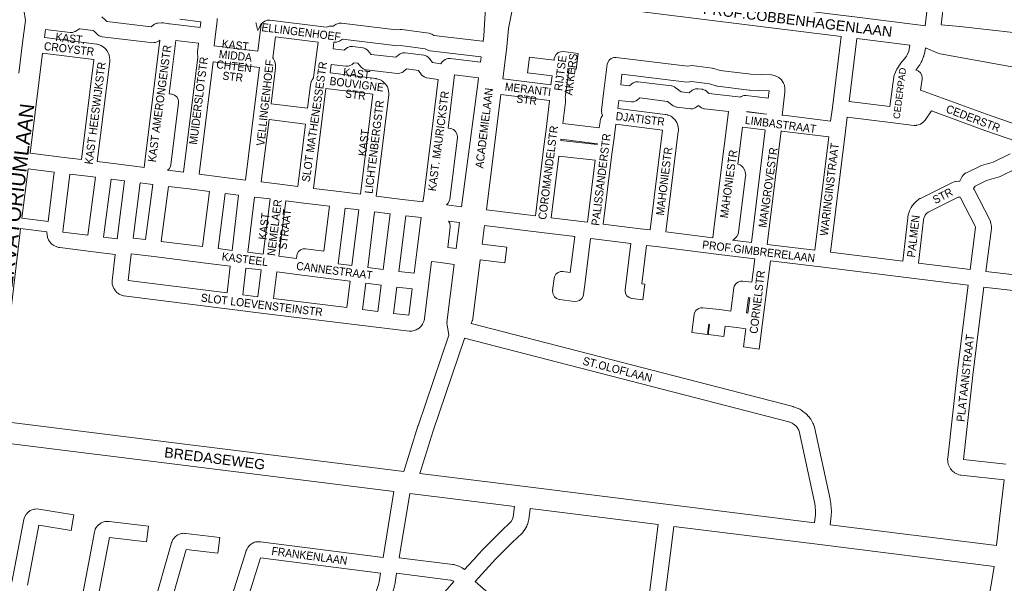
# Model space of a CAD drawing. Header units: metres. Extents: x 123817 to 142006, y 393105 to 406084.
# Tile 54 of 138: x 131629 to 132562, y 396392 to 396927. Entities that reach past the tile are written whole.
import ezdxf
from ezdxf.enums import TextEntityAlignment as Align

# ---------------------------------------------------------------- set-up
doc = ezdxf.new("R2010")
doc.units = ezdxf.units.M
doc.header["$MEASUREMENT"] = 0
doc.styles.add('Style-Arial', font='arial.ttf')

msp = doc.modelspace()

# ---------------------------------------------------------------- linework, layer by layer
at = {"color": 9, "linetype": 'Continuous', "lineweight": 0, "flags": 128}
for points in [[(132100.1, 396976.68), (132116.34, 397098.09), (132268.98, 397079.21), (132268.98, 397079.21), (132268.98, 397079.21), (132503.61, 397050.18), (132500.4, 397023.48), (132496.22, 396990.65), (132496.21, 396990.55), (132492.84, 396961), (132490.29, 396948.78), (132490.18, 396948.1), (132487.06, 396920.98)], [(132070.53, 396943.64), (132068.79, 396911.32), (132068.12, 396906.11), (132067.9, 396906.18), (132067.51, 396906.24), (132021.29, 396911.87), (132019.45, 396912.94), (132019.41, 396912.97), (132016.96, 396913.86), (132016.65, 396913.91), (131991.01, 396917.3), (131989.53, 396917.35), (131985.54, 396917.08), (131933.83, 396923.48), (131931.6, 396923.42), (131929.16, 396922.53), (131928.85, 396922.35), (131925.93, 396920.47), (131924.51, 396920.6), (131922.52, 396920.52), (131921.85, 396920.37), (131919.29, 396919.67), (131865.68, 396926.37), (131863.45, 396926.31), (131861, 396925.42), (131859.01, 396923.74), (131857.71, 396921.49), (131857.31, 396919.84), (131854.46, 396896.8), (131813.03, 396901.91), (131813.97, 396910.12), (131815.75, 396925.66), (131815.8, 396926.52), (131815.8, 396926.65), (131815.78, 396927.95)], [(132096.48, 396940.35), (132092.1, 396918.48), (132090.4, 396900.91), (132090.38, 396900.7), (132086.62, 396870.62), (132132.3, 396864.97), (132133.37, 396873.36), (132110.14, 396876.23), (132111.98, 396891.12), (132135.28, 396888.24), (132135.49, 396889.93), (132135.88, 396891.54), (132137.19, 396893.8), (132139.18, 396895.47), (132141.63, 396896.36), (132143.81, 396896.43), (132157.99, 396894.76), (132156.23, 396879.86), (132149.43, 396880.66), (132149.21, 396878.93), (132145.87, 396852.82), (132145.98, 396852.28), (132146.09, 396849.92), (132146.09, 396849.57), (132146.04, 396848.66), (132143.51, 396828.18), (132178.12, 396824.02), (132178.85, 396829.9), (132178.99, 396830.69), (132179.33, 396832.14), (132179.59, 396833), (132180.07, 396834.07), (132181.12, 396835.96), (132180.57, 396837.8), (132180.25, 396839.97), (132180.41, 396840.9), (132180.3, 396840.89), (132182.58, 396859.36), (132182.58, 396859.36), (132182.58, 396859.36), (132185.69, 396884.5), (132186.09, 396886.15), (132187.39, 396888.4), (132189.39, 396890.08), (132191.83, 396890.97), (132194.06, 396891.03), (132261.86, 396882.64), (132263.84, 396883.06), (132264.08, 396883.1), (132266.3, 396883.16), (132285.17, 396880.82), (132285.56, 396880.77), (132286.66, 396880.48), (132292.65, 396878.45), (132321.73, 396874.96), (132341.44, 396874.32), (132342.5, 396874.21), (132344.12, 396873.73), (132347.65, 396872.24), (132348.48, 396871.83), (132350.48, 396870.15), (132350.82, 396869.72), (132351.87, 396868.26), (132352.77, 396866.59), (132353.55, 396864.59), (132353.61, 396864.43), (132354.07, 396861.87), (132354.07, 396861.84), (132354.06, 396858.98), (132354.01, 396858.15), (132351.45, 396836), (132352.65, 396836.03), (132397.47, 396830.45), (132399.09, 396843.49), (132407.46, 396910.92)], [(132505.04, 396946.04), (132502.25, 396921.73)], [(131706.43, 396929.42), (131710.02, 396926.3), (131710.44, 396925.9), (131711.28, 396925.04), (131753.34, 396920), (131755.31, 396921.64), (131756.38, 396922.4), (131758.83, 396923.29), (131759.5, 396923.37), (131763.22, 396923.69), (131764.96, 396923.63), (131769.95, 396922.89), (131771.03, 396922.91), (131799.93, 396919.35), (131800.56, 396924.82), (131780.55, 396927.18)], [(131652.25, 396909.85), (131701.74, 396903.62), (131702.1, 396903.57), (131703.64, 396903.12), (131704.83, 396902.64), (131705.89, 396902.2), (131706.81, 396901.75), (131707.97, 396900.92), (131709.81, 396899.33), (131710.65, 396898.48), (131711.37, 396897.45), (131712.6, 396895.34), (131713.18, 396894.12), (131713.48, 396893.07), (131713.97, 396890.68), (131714.12, 396889.17), (131714.12, 396888.85), (131714.07, 396887.62), (131714.01, 396887.02), (131702.22, 396792.14), (131709.95, 396791.19), (131709.95, 396791.19), (131709.95, 396791.19), (131737.38, 396787.79), (131746.66, 396786.64), (131747.33, 396792.08), (131754.59, 396850.93), (131754.59, 396850.93), (131754.59, 396850.93), (131761.54, 396907.29), (131760.85, 396906.71), (131759.77, 396905.96), (131757.33, 396905.07), (131756.18, 396904.95), (131753.82, 396904.91), (131752.77, 396904.96), (131706.89, 396910.46), (131706.48, 396910.52), (131704.03, 396911.42), (131702.44, 396912.65), (131699.95, 396915.17), (131698.32, 396916.59), (131685.75, 396918.1), (131685.31, 396918.06), (131681.34, 396915.56), (131681.09, 396915.41), (131678.64, 396914.52), (131676.4, 396914.46), (131653.19, 396917.4)], [(131901.56, 396842.69), (131866.93, 396846.94), (131871.17, 396881.13), (131871.23, 396882.05), (131871.22, 396882.5), (131871.09, 396884.67), (131870.69, 396886.68), (131870.33, 396887.72), (131870.29, 396887.83), (131869.4, 396889.54), (131868.79, 396890.43), (131871.28, 396910.55), (131911.5, 396905.53), (131910.07, 396893.62), (131907.37, 396871.89), (131907.15, 396871.65), (131906.48, 396870.71), (131905.91, 396869.78), (131905.28, 396868.46), (131905.14, 396868.03), (131904.58, 396866.14), (131904.32, 396864.93), (131901.56, 396842.69)], [(131783.87, 396782.02), (131768.79, 396783.89), (131770.27, 396785.13), (131771.57, 396787.39), (131771.96, 396789.04), (131779.22, 396847.88), (131779.28, 396848.8), (131778.83, 396851.36), (131777.53, 396853.62), (131775.53, 396855.29), (131773.08, 396856.18), (131772.7, 396856.24), (131770.39, 396856.53), (131776.63, 396907.11), (131798.22, 396904.44), (131797.28, 396896.22), (131797.23, 396895.37), (131797.24, 396894.91), (131797.48, 396891.06), (131783.87, 396782.02)], [(132027.99, 396884.94), (132028.55, 396885.9), (132029.3, 396886.69), (132030.92, 396888.12), (132032.15, 396889.01), (132034.6, 396889.91), (132036.81, 396889.96), (132065.58, 396886.47), (132066.21, 396891.37), (132065.69, 396891.35), (132017.93, 396897.17), (132017.54, 396897.23), (132015.09, 396898.12), (132015.05, 396898.14), (132013.18, 396899.23), (131989.79, 396902.33), (131985.84, 396902.06), (131984.41, 396902.1), (131934.68, 396908.26), (131931.88, 396906.46), (131931.57, 396906.27), (131929.12, 396905.38), (131927.14, 396905.3), (131926.58, 396905.35), (131925.85, 396899.21), (131936.41, 396897.85), (131938.19, 396899.42), (131939.41, 396900.3), (131941.86, 396901.19), (131944.1, 396901.25), (131953.93, 396900.01), (131954.3, 396899.95), (131956.75, 396899.06), (131958.74, 396897.39), (131958.75, 396897.38), (131961.75, 396893.8), (131985.33, 396891.07), (131988.51, 396893.65), (131989.49, 396894.32), (131991.93, 396895.21), (131994.15, 396895.27), (132011.77, 396893.1), (132012.16, 396893.04), (132014.61, 396892.15), (132016.6, 396890.48), (132016.9, 396890.1), (132019.9, 396886.02), (132027.99, 396884.94)], [(132453.62, 396844.3), (132414.9, 396849.09), (132422.34, 396909.05)], [(131650.39, 396894.97), (131698.88, 396888.86), (131699.04, 396888.79), (131699.09, 396888.56), (131687.34, 396793.99), (131670.79, 396796.04), (131638.55, 396800.03)], [(131842.85, 396774.69), (131817.96, 396777.79), (131798.75, 396780.17), (131812.08, 396886.91), (131856.1, 396881.49), (131851.12, 396841.34), (131851.12, 396841.34), (131851.12, 396841.34), (131842.85, 396774.69)], [(132010.98, 396753.89), (132011.65, 396759.32), (132018.94, 396818.16), (132018.94, 396818.16), (132018.94, 396818.16), (132025.39, 396870.15), (132014.75, 396871.57), (132014.44, 396871.62), (132011.99, 396872.51), (132010, 396874.19), (132009.7, 396874.57), (132006.73, 396878.61), (131995.49, 396879.99), (131992.33, 396877.43), (131991.36, 396876.76), (131988.91, 396875.87), (131986.75, 396875.8), (131957.06, 396879.24), (131956.61, 396879.3), (131954.17, 396880.19), (131952.17, 396881.87), (131952.17, 396881.88), (131949.14, 396885.49), (131945.59, 396885.94), (131943.8, 396884.36), (131942.58, 396883.48), (131940.13, 396882.59), (131937.87, 396882.54), (131924.03, 396884.32), (131923.02, 396876.21), (131966.37, 396870.82), (131966.75, 396870.76), (131967.62, 396870.55), (131968.52, 396870.28), (131969.74, 396869.91), (131971.31, 396869.23), (131971.51, 396869.11), (131972.48, 396868.51), (131974, 396867.27), (131975.55, 396865.61), (131975.83, 396865.3), (131976.7, 396864.02), (131977.24, 396863.01), (131977.67, 396862.04), (131977.93, 396861.17), (131978.44, 396858.96), (131978.63, 396857.27), (131978.63, 396856.99), (131978.59, 396855.86), (131978.54, 396855.21), (131966.77, 396759.36), (131989.11, 396756.6), (131989.11, 396756.6), (131989.11, 396756.6), (132010.98, 396753.89)], [(132047.63, 396749.36), (132033.16, 396751.15), (132034.62, 396752.37), (132035.92, 396754.62), (132036.31, 396756.27), (132043.61, 396815.11), (132043.66, 396816.03), (132043.21, 396818.6), (132041.91, 396820.85), (132039.91, 396822.53), (132037.46, 396823.42), (132037.08, 396823.47), (132034.75, 396823.76), (132041.02, 396874.34), (132063.64, 396871.59), (132062.92, 396866.04), (132047.63, 396749.36)], [(132338.22, 396852.15), (132317.28, 396854.8), (132315.04, 396854.74), (132312.59, 396853.85), (132312.37, 396853.72), (132311.74, 396853.32), (132309.82, 396853.55), (132309.82, 396853.55), (132309.82, 396853.55), (132281.96, 396856.85), (132279.79, 396858.82), (132278.5, 396859.77), (132276.05, 396860.66), (132275.69, 396860.71), (132271.73, 396861.21), (132269.48, 396861.16), (132267.04, 396860.27), (132266.29, 396859.77), (132263.22, 396857.48), (132255.66, 396858.34), (132250.11, 396862.5), (132249.36, 396862.99), (132246.92, 396863.88), (132246.54, 396863.94), (132214.99, 396867.89), (132212.76, 396867.83), (132210.31, 396866.94), (132208.97, 396865.95), (132206.85, 396864), (132198.4, 396865), (132199.66, 396875.22), (132261.26, 396867.6), (132263.48, 396867.66), (132263.72, 396867.71), (132265.7, 396868.12), (132282.57, 396866.03), (132288.57, 396863.99), (132289.68, 396863.71), (132290.09, 396863.65), (132320.27, 396860.02), (132320.92, 396859.97), (132339.05, 396859.39), (132338.22, 396852.15)], [(132478.14, 396878.97), (132480.52, 396878.1), (132482.51, 396876.43), (132483.81, 396874.17), (132484.27, 396871.61), (132484.18, 396870.47), (132482.58, 396860.02), (132492.98, 396856.22), (132548.63, 396835.9), (132578.94, 396825.51)], [(131951.89, 396761.2), (131931.63, 396763.71), (131931.63, 396763.71), (131931.63, 396763.71), (131907.23, 396766.73), (131915.52, 396833.41), (131915.52, 396833.41), (131915.52, 396833.41), (131919.02, 396861.59), (131963.53, 396856.06), (131951.89, 396761.2)], [(132117.62, 396740.71), (132071.14, 396746.46), (132084.77, 396855.73), (132131.07, 396850.01), (132131.07, 396849.86), (132127.71, 396822.55), (132127.71, 396822.55), (132127.71, 396822.55), (132125.72, 396806.47), (132117.62, 396740.71)], [(132285.75, 396719.95), (132241.32, 396725.45), (132253.05, 396820.76), (132253.1, 396821.39), (132253.15, 396822.58), (132253.15, 396822.86), (132252.98, 396824.47), (132252.48, 396826.77), (132252.2, 396827.73), (132251.53, 396829.11), (132250.29, 396831.11), (132249.66, 396831.99), (132248.62, 396833), (132246.79, 396834.48), (132245.83, 396835.14), (132245.17, 396835.48), (132244.09, 396835.97), (132243.21, 396836.24), (132242.72, 396836.43), (132241.24, 396836.78), (132240.82, 396836.87), (132240.43, 396836.93), (132195.61, 396842.44), (132196.56, 396850.11), (132208.51, 396848.69), (132210.7, 396848.75), (132213.15, 396849.64), (132214.48, 396850.63), (132216.59, 396852.57), (132242.71, 396849.3), (132248.29, 396845.12), (132249.04, 396844.62), (132251.48, 396843.73), (132251.93, 396843.67), (132264.48, 396842.23), (132266.64, 396842.3), (132269.09, 396843.19), (132269.84, 396843.69), (132272.2, 396845.46), (132273.65, 396844.14), (132274.94, 396843.19), (132277.39, 396842.3), (132277.81, 396842.24), (132300.57, 396839.54), (132299.91, 396834.19), (132293.75, 396784.48), (132286.46, 396725.65), (132285.75, 396719.95)], [(132336.48, 396837.14), (132317.91, 396839.49), (132318.05, 396839.58), (132336.37, 396837.27), (132336.5, 396837.27), (132336.48, 396837.14)], [(132574.08, 396811.32), (132543.69, 396821.74), (132543.55, 396821.79), (132493.17, 396840.18), (132486.96, 396831.56), (132486.62, 396831.12), (132486.55, 396831.03), (132485.97, 396830.36), (132484.46, 396829.03), (132482.98, 396828.04), (132482.57, 396827.78), (132480.54, 396826.98), (132478.8, 396826.57), (132478.39, 396826.48), (132476.18, 396826.42), (132459.21, 396828.49), (132459.19, 396828.49), (132459.19, 396828.49), (132413.05, 396834.21), (132411.43, 396821.15), (132397.21, 396706.17), (132465.81, 396697.63), (132470.57, 396738.96), (132470.64, 396739.45), (132471.04, 396741.66), (132471.26, 396742.53), (132471.81, 396744.29), (132471.92, 396744.63), (132472.26, 396745.42), (132473.91, 396748.72), (132474.79, 396750.08), (132477.1, 396752.94), (132477.19, 396753.04), (132478.26, 396754.09), (132481.14, 396756.38), (132482.06, 396757.01), (132482.49, 396757.24), (132512.2, 396771.92), (132512.92, 396772.23), (132514.63, 396772.87), (132515.93, 396773.22), (132516.45, 396773.29), (132519.11, 396773.57), (132519.79, 396773.55), (132522.24, 396778.13), (132523.1, 396779.4), (132525.1, 396781.08), (132525.58, 396781.33), (132539.2, 396787.92), (132540.38, 396788.37), (132551.46, 396791.58), (132567.56, 396799.46)], [(131892.34, 396768.57), (131875.33, 396770.67), (131857.74, 396772.85), (131865.08, 396832.06), (131899.71, 396827.8), (131892.34, 396768.57)], [(132226.44, 396727.29), (132217.33, 396728.41), (132181.93, 396732.78), (132190.17, 396799.29), (132190.17, 396799.29), (132190.17, 396799.29), (132192.09, 396814.76), (132192.09, 396814.76), (132192.09, 396814.76), (132193.67, 396827.56), (132238.1, 396822.1), (132226.44, 396727.29)], [(132322.48, 396715.41), (132304.31, 396717.66), (132305.31, 396718.09), (132307.31, 396719.76), (132307.37, 396719.84), (132308.5, 396721.22), (132309.74, 396723.4), (132310.14, 396725.03), (132316.86, 396778.49), (132316.92, 396779.43), (132316.8, 396780.77), (132316.48, 396782.53), (132316.15, 396783.75), (132314.85, 396786.01), (132314.41, 396786.49), (132313.15, 396787.75), (132311.59, 396788.95), (132309.51, 396789.71), (132313.87, 396824.88), (132334.9, 396822.22), (132335.4, 396822.08), (132335.47, 396822.02), (132335.49, 396821.99), (132335.49, 396821.96), (132322.48, 396715.41)], [(132382.32, 396708.02), (132337.37, 396713.57), (132350.51, 396821.19), (132350.79, 396821.15), (132395.62, 396815.56), (132382.32, 396708.02)], [(132176.19, 396808.46), (132141.54, 396812.19), (132141.68, 396813.3), (132176.28, 396809.13), (132176.19, 396808.46)], [(132167.05, 396734.61), (132164.11, 396734.98), (132132.51, 396738.87), (132139.71, 396797.3), (132174.35, 396793.57), (132167.05, 396734.61)], [(131636.68, 396785.15), (131661.5, 396782.07), (131655.68, 396735.32)], [(131693.22, 396722.35), (131669.55, 396725.33), (131669.94, 396728.49), (131676.38, 396780.23), (131692.93, 396778.18), (131700.58, 396777.23), (131693.22, 396722.35)], [(132574.3, 396786.06), (132557.46, 396777.82), (132556.26, 396777.35), (132545.16, 396774.14), (132534.31, 396768.89), (132533.02, 396766.48), (132533.48, 396765.77), (132548.02, 396737.44), (132548.3, 396736.82), (132548.95, 396735.2), (132549.04, 396734.96), (132549.41, 396733.55), (132549.84, 396730.76), (132549.93, 396729.61), (132549.87, 396728.67), (132544.7, 396687.95), (132585.69, 396683.28)], [(131721.14, 396718.85), (131708.11, 396720.48), (131715.47, 396775.39), (131728.07, 396773.82), (131721.14, 396718.85)], [(131747.97, 396718.24), (131736.36, 396719.69), (131742.96, 396771.98), (131752.26, 396770.83), (131754.97, 396770.49), (131747.97, 396718.24)], [(131802.05, 396711.48), (131762.85, 396716.38), (131769.86, 396768.64), (131789.46, 396766.21), (131808.65, 396763.83), (131802.05, 396711.48)], [(131830.05, 396707.97), (131816.93, 396709.61), (131823.54, 396761.98), (131836.24, 396760.4), (131830.05, 396707.97)], [(131859.52, 396704.29), (131844.93, 396706.11), (131851.13, 396758.55), (131866.04, 396756.71), (131859.52, 396704.29)], [(131890.98, 396700.33), (131874.41, 396702.42), (131880.93, 396754.87), (131897.94, 396752.76), (131922.34, 396749.74), (131917.06, 396707.22), (131899.68, 396709.42), (131897.44, 396709.36), (131895, 396708.47), (131893, 396706.8), (131891.7, 396704.54), (131891.3, 396702.9), (131890.98, 396700.33)], [(132529.8, 396689.72), (132480.69, 396695.78), (132485.44, 396736.99), (132485.72, 396738.51), (132485.95, 396739.26), (132486.96, 396741.28), (132488.25, 396742.87), (132489.86, 396744.15), (132518.49, 396758.3), (132518.95, 396758.47), (132519.55, 396758.54), (132520.19, 396758.41), (132520.65, 396757.94), (132534.51, 396730.9), (132534.72, 396730.39), (132534.86, 396729.51), (132529.8, 396689.72)], [(131943.68, 396693.68), (131930.69, 396695.32), (131931.02, 396697.92), (131931.02, 396697.92), (131931.02, 396697.92), (131937.23, 396747.9), (131950.22, 396746.29), (131943.68, 396693.68)], [(131973.28, 396689.94), (131958.57, 396691.8), (131965.11, 396744.45), (131979.82, 396742.63), (131973.28, 396689.94)], [(132002.62, 396686.24), (131988.16, 396688.07), (131994.71, 396740.79), (132009.14, 396739.01), (132005.14, 396706.67), (132005.14, 396706.67), (132005.14, 396706.67), (132002.62, 396686.24)], [(132042.59, 396709.58), (132034.41, 396710.6), (132036.84, 396730.14), (132036.9, 396731.07), (132036.44, 396733.63), (132035.2, 396735.78), (132045.72, 396734.48), (132042.59, 396709.58)], [(131993, 396498.33), (132006.26, 396541.27), (132006.33, 396541.47), (132035.53, 396627.49), (132033.82, 396637.23), (132033.71, 396638.53), (132033.87, 396639.47), (132033.76, 396639.46), (132040.72, 396694.7), (132025.12, 396696.64), (132025.12, 396696.64), (132025.12, 396696.64), (132019.11, 396697.38), (132016.58, 396676.94), (132016.58, 396676.94), (132016.58, 396676.94), (132012.45, 396643.46), (132012.33, 396642.78), (132012.08, 396641.61), (132011.8, 396640.65), (132011.42, 396639.79), (132010.43, 396637.86), (132009.51, 396636.47), (132008.9, 396635.82), (132007.24, 396634.27), (132005.86, 396633.24), (132005.64, 396633.12), (132004.64, 396632.58), (132002.79, 396631.89), (132000.58, 396631.38), (132000.19, 396631.3), (131997.98, 396631.24), (131860.12, 396648.21), (131860.1, 396648.21), (131727.47, 396664.81), (131727.1, 396664.86), (131725.05, 396665.54), (131723.02, 396666.55), (131722.62, 396666.77), (131720.92, 396668.11), (131719.36, 396669.76), (131719.06, 396670.09), (131717.92, 396671.95), (131717.02, 396674.03), (131716.86, 396674.43), (131716.49, 396675.92), (131716.33, 396677.05), (131716.25, 396678.12), (131716.4, 396678.97), (131716.3, 396678.97), (131719.13, 396703.98), (131698.74, 396706.54), (131666.69, 396710.57), (131666.32, 396710.62), (131665.44, 396710.83), (131663.33, 396711.48), (131661.76, 396712.16), (131661.02, 396712.65), (131659.2, 396714), (131657.95, 396715.19), (131657.79, 396715.38), (131657.09, 396716.27), (131656.09, 396717.97), (131655.2, 396720.06), (131655.05, 396720.43), (131654.61, 396722.61), (131654.49, 396724.87), (131654.48, 396725.26), (131654.5, 396725.39)], [(132561.91, 396490.21), (132521.21, 396494.77), (132520.74, 396494.84), (132520.41, 396494.91), (132518.92, 396495.24), (132516.97, 396495.97), (132514.9, 396497.1), (132514.74, 396497.19), (132512.92, 396498.67), (132511.34, 396500.42), (132511.17, 396500.62), (132509.99, 396502.55), (132509.08, 396504.72), (132508.96, 396505.05), (132508.52, 396507.18), (132508.43, 396508.68), (132508.43, 396508.69), (132508.43, 396508.69), (132508.38, 396509.54), (132508.37, 396509.96), (132508.52, 396510.8), (132508.42, 396510.8), (132517.78, 396594.09), (132517.8, 396594.19), (132527.92, 396674.84), (132471.47, 396681.81), (132471.47, 396681.81), (132471.46, 396681.81), (132387.92, 396692.22), (132340.59, 396698.06), (132336.76, 396668.59), (132336.76, 396668.59), (132336.76, 396668.59), (132332.93, 396639.2), (132329.7, 396614.38), (132314.83, 396616.32), (132317.08, 396633.63), (132308.5, 396634.66), (132308.5, 396634.66), (132308.5, 396634.66), (132297.58, 396635.96), (132296.32, 396626.27), (132281.45, 396628.21), (132282.69, 396637.75), (132281.96, 396637.84), (132280.7, 396628.19), (132265.83, 396630.13), (132268.04, 396647.14), (132268.43, 396648.73), (132269.73, 396650.99), (132271.73, 396652.66), (132274.17, 396653.55), (132276.37, 396653.61), (132292, 396651.74), (132292, 396651.74), (132302.9, 396650.43), (132305.72, 396672.37), (132306.11, 396673.98), (132307.42, 396676.24), (132309.41, 396677.91), (132311.86, 396678.8), (132314.02, 396678.87), (132322.84, 396677.85), (132325.71, 396699.9), (132291.35, 396704.14), (132291.35, 396704.14), (132291.35, 396704.14), (132232.04, 396711.48), (132222.94, 396712.61), (132218.46, 396676.31), (132221.34, 396675.97), (132219.54, 396661.07), (132209.2, 396662.32), (132208.79, 396662.38), (132206.35, 396663.27), (132204.35, 396664.95), (132203.05, 396667.2), (132202.6, 396669.77), (132202.77, 396670.78), (132202.65, 396670.69), (132208.05, 396714.44), (132172.65, 396718.81), (132169.72, 396719.17), (132164.6, 396677.69), (132164.6, 396677.69), (132164.6, 396677.69), (132163.18, 396666.13), (132162.78, 396664.48), (132161.48, 396662.23), (132159.48, 396660.55), (132157.03, 396659.66), (132154.79, 396659.61), (132140.41, 396661.43), (132140.05, 396661.48), (132137.6, 396662.37), (132135.61, 396664.05), (132134.3, 396666.3), (132133.85, 396668.87), (132134.03, 396669.88), (132133.91, 396669.78), (132135.33, 396681.34), (132135.72, 396682.99), (132137.02, 396685.24), (132139.02, 396686.92), (132141.47, 396687.81), (132143.71, 396687.86), (132150.63, 396686.99), (132154.83, 396721.01), (132123.23, 396724.9), (132123.22, 396724.9), (132123.22, 396724.9), (132069.28, 396731.57), (132067.09, 396713.94), (132090.35, 396711.05), (132088.5, 396696.16), (132065.23, 396699.06), (132058.28, 396643.16), (132057.88, 396641.52), (132057.66, 396640.98), (132056.6, 396638.66), (132361.9, 396559.74), (132362.36, 396559.6), (132364.92, 396558.77), (132365.7, 396558.46), (132367.56, 396557.61), (132368.19, 396557.28), (132368.21, 396557.27), (132369.99, 396556.24), (132370.89, 396555.62), (132374.09, 396553.06), (132374.89, 396552.32), (132376.29, 396550.82), (132376.55, 396550.52), (132376.76, 396550.26), (132378.01, 396548.63), (132378.61, 396547.72), (132380.59, 396544.14), (132381.05, 396543.14), (132381.77, 396541.22), (132381.8, 396541.15), (132382.08, 396540.17), (132396.86, 396472.14), (132396.92, 396471.81), (132397.61, 396467.77), (132397.7, 396466.99), (132398.11, 396460.69), (132398.13, 396460.2), (132398.13, 396459.98), (132398.03, 396456.82), (132397.98, 396456.15), (132396.99, 396447.82)], [(131825.29, 396667.68), (131731.44, 396679.43), (131734.26, 396704.36), (131734.29, 396704.83), (131753.48, 396702.43), (131807.62, 396695.66), (131828.29, 396693.08), (131825.29, 396667.68)], [(131854.52, 396664.02), (131840.17, 396665.82), (131843.17, 396691.21), (131857.67, 396689.4), (131854.52, 396664.02)], [(131938.71, 396653.65), (131869.4, 396662.18), (131872.56, 396687.53), (131896.56, 396684.5), (131921.39, 396681.37), (131921.39, 396681.37), (131921.39, 396681.37), (131941.83, 396678.79), (131938.71, 396653.65)], [(131968.31, 396650), (131953.6, 396651.81), (131956.72, 396676.91), (131971.43, 396675.06), (131968.31, 396650)], [(131997.7, 396646.39), (131983.2, 396648.17), (131986.31, 396673.18), (132000.78, 396671.36), (131997.7, 396646.39)], [(132563.65, 396505.11), (132523.4, 396509.62), (132523.39, 396509.75), (132532.69, 396592.37), (132542.82, 396673.07), (132584.08, 396668.37)], [(132319.02, 396648.5), (132317.79, 396648.65), (132319.66, 396663.12), (132320.9, 396662.98), (132319.02, 396648.5)], [(132008.12, 396496.45), (132020.57, 396536.74), (132050.36, 396624.48), (132050.4, 396624.77), (132357.91, 396545.28), (132359.84, 396544.65), (132360.98, 396544.12), (132361.96, 396543.55), (132364.3, 396541.68), (132365.07, 396540.86), (132365.76, 396539.96), (132367.21, 396537.34), (132367.54, 396536.45), (132382.16, 396469.11), (132382.76, 396465.63), (132383.12, 396460.07), (132383.05, 396457.6), (132382.1, 396449.68)], [(131820.43, 396350.01), (131843.41, 396423.02), (131843.52, 396423.33), (131843.99, 396424.37), (131844.93, 396426.08), (131845.76, 396427.3), (131846.84, 396428.35), (131848.39, 396429.58), (131849.31, 396430.21), (131850.33, 396430.7), (131851.26, 396431.07), (131852.69, 396431.47), (131853.45, 396431.56), (131855.43, 396431.7), (131856.93, 396431.66), (131973.25, 396416.74), (131983.52, 396479.36)], [(132097.79, 396465.1), (132096.55, 396455.33), (132095.87, 396453.06), (132094.71, 396450.96), (132094.24, 396450.36), (132085.15, 396441.62), (132085.04, 396441.51), (132069.13, 396425.58), (132069, 396425.44), (132062.46, 396418.55), (132062.32, 396418.4), (132050.4, 396405.15), (132048.15, 396406.76), (132047.53, 396407.15), (132046.78, 396407.54), (132043.3, 396409.05), (132042.18, 396409.43), (132040.34, 396409.91), (132039.77, 396410.03), (132039.4, 396410.09), (131988.41, 396416.48), (131998.41, 396477.5)], [(131621.27, 396393.16), (131632.6, 396452.66), (131632.92, 396453.82), (131632.96, 396453.91), (131633.57, 396455.53), (131634.84, 396457.69), (131635.02, 396457.91), (131636.36, 396459.38), (131638.17, 396460.84), (131638.76, 396461.15), (131640.56, 396461.99), (131642.42, 396462.57), (131643.46, 396462.68), (131645.45, 396462.75), (131646.94, 396462.65), (131680.01, 396457.13), (131677.54, 396442.34), (131646.88, 396447.46), (131636.01, 396390.37)], [(132088.04, 396370.03), (132060.57, 396394.02), (132073.4, 396408.3), (132079.81, 396415.05), (132095.6, 396430.86), (132105.02, 396439.92), (132105.57, 396440.5), (132105.74, 396440.71), (132106.91, 396442.21), (132107.56, 396443.2), (132109.39, 396446.51), (132109.87, 396447.57), (132110, 396447.97), (132111.1, 396451.59), (132111.36, 396452.82), (132112.68, 396463.24)], [(131688.11, 396380.49), (131699.57, 396440.81), (131699.87, 396441.91), (131700.37, 396443.34), (131700.39, 396443.4), (131701.22, 396445.03), (131701.78, 396445.85), (131702.25, 396446.49), (131703.29, 396447.51), (131704.84, 396448.75), (131705.8, 396449.41), (131707.48, 396450.12), (131709.39, 396450.67), (131710.16, 396450.85), (131711.62, 396450.96), (131712.62, 396450.94), (131713.37, 396450.88), (131750.69, 396446.31), (131748.86, 396431.42), (131713.87, 396435.71), (131702.85, 396377.7)], [(132233.8, 396448.09), (132224.51, 396373.02)], [(132248.68, 396446.23), (132239.39, 396371.13)], [(131754.73, 396367.43), (131772.58, 396430.53), (131772.75, 396431.06), (131772.84, 396431.3), (131773.24, 396432.3), (131773.97, 396433.67), (131774.53, 396434.5), (131775.01, 396435.14), (131776.04, 396436.15), (131777.59, 396437.4), (131778.55, 396438.06), (131780.24, 396438.78), (131782.15, 396439.32), (131782.91, 396439.5), (131784.37, 396439.61), (131785.37, 396439.59), (131786.12, 396439.54), (131818.35, 396435.61), (131816.54, 396420.72), (131786.43, 396424.39), (131769.36, 396364.06)], [(131912.83, 396314.97), (131961.33, 396375.56), (131964.45, 396380.39), (131966.93, 396385.49), (131968.81, 396390.95), (131969.44, 396393.54), (131970.82, 396401.92), (131857.09, 396416.52), (131834.72, 396345.43), (131841.32, 396343.25), (131841.44, 396343.21), (131853.35, 396339.06), (131853.42, 396339.03), (131853.5, 396339), (131872.26, 396332.03), (131872.41, 396331.97), (131884.16, 396327.32), (131884.33, 396327.26), (131901.11, 396320.17), (131901.18, 396320.13), (131901.22, 396320.11), (131912.83, 396314.97)], [(131953.06, 396292.17), (131926.34, 396307.86), (131973.28, 396366.48), (131973.72, 396367.1), (131977.29, 396372.62), (131977.74, 396373.42), (131980.62, 396379.34), (131980.92, 396380.05), (131980.97, 396380.18), (131983.11, 396386.4), (131983.3, 396387.06), (131984.08, 396390.25), (131984.2, 396390.82), (131985.98, 396401.67), (132037.06, 396395.26), (132037.86, 396395.06), (132040.06, 396394.1), (132040.38, 396393.87), (131997.6, 396344.94), (131997.51, 396344.84), (131953.06, 396292.17)]]:
    msp.add_lwpolyline(points, dxfattribs=at)
at = {"color": 40, "linetype": 'Continuous', "lineweight": 0, "flags": 128}
for points in [[(131638.46, 397008.66), (131634.5, 396958.86), (131632.67, 396938.39), (131632.79, 396938.4), (131632.63, 396937.5), (131632.72, 396936.14), (131634.11, 396926.03), (131631.48, 396904.9), (131631.48, 396904.9), (131631.48, 396904.9), (131627.89, 396876.14)], [(132100.1, 396976.68), (132100.17, 396976.63), (132101.77, 396975.11), (132102.56, 396974.28), (132102.97, 396973.76), (132104.27, 396971.97), (132105.21, 396970.42), (132106.17, 396968.43), (132106.56, 396967.5), (132106.57, 396967.48), (132190.78, 396957.9), (132190.88, 396957.89), (132417.36, 396929.84), (132417.39, 396929.84), (132417.39, 396929.84), (132482.59, 396921.55), (132487.06, 396920.98)], [(132407.46, 396910.92), (132188.47, 396938.04), (132104.28, 396947.61), (132104.22, 396947.51), (132102.91, 396945.73), (132102.53, 396945.24), (132101.71, 396944.38), (132100.1, 396942.87), (132098.68, 396941.76), (132096.82, 396940.56), (132096.48, 396940.35)], [(132502.25, 396921.73), (132519.78, 396920.22), (132520.03, 396920.19), (132598.73, 396911.36), (132610.47, 396910.23)], [(131653.19, 396917.4), (131652.25, 396909.85)], [(132472.53, 396902.66), (132447.52, 396905.85), (132422.34, 396909.05)], [(132604.42, 396875.7), (132501.36, 396894.23), (132499.13, 396894.91), (132487.32, 396900.08)], [(131638.55, 396800.03), (131643.38, 396838.76), (131650.39, 396894.97)], [(131636.68, 396785.15), (131630.76, 396738.47)], [(131629.51, 396728.55), (131629.11, 396725.4), (131618.03, 396631.27), (131618.03, 396631.27), (131618.03, 396631.27), (131608.04, 396546.36), (131993, 396498.33)], [(131983.52, 396479.36), (131605.71, 396526.49), (131598.2, 396462.65), (131597.79, 396460.78), (131578.77, 396401.22)], [(132382.1, 396449.68), (132243.71, 396467.01), (132243.71, 396467.01), (132243.71, 396467.01), (132107.73, 396484.02), (132107.73, 396484.02), (132107.73, 396484.02), (132008.12, 396496.45)], [(131998.41, 396477.5), (132097.79, 396465.1)], [(132112.68, 396463.24), (132233.8, 396448.09)], [(132552.36, 396408.21), (132387.11, 396428.9), (132387.11, 396428.9), (132387.11, 396428.9), (132248.68, 396446.23)], [(132396.99, 396447.82), (132554.67, 396428.08)]]:
    msp.add_lwpolyline(points, dxfattribs=at)
at = {"color": 191, "linetype": 'Continuous', "lineweight": 0, "flags": 128}
for points in [[(132472.53, 396902.66), (132471.94, 396898.35), (132471.57, 396896.98), (132470.13, 396893.48), (132469.36, 396892.12), (132468.4, 396890.72), (132464, 396885.44), (132463.46, 396884.69), (132460.34, 396879.83), (132459.89, 396879.02), (132457.9, 396874.87), (132457.62, 396874.2), (132457.23, 396872.58), (132453.62, 396844.3)], [(132487.32, 396900.08), (132486.73, 396895.83), (132486.55, 396894.91), (132485.93, 396892.62), (132485.74, 396892), (132485.63, 396891.72), (132483.83, 396887.35), (132483.41, 396886.49), (132482.25, 396884.44), (132481.91, 396883.9), (132480.57, 396881.95), (132480.15, 396881.39), (132478.14, 396878.97)]]:
    msp.add_lwpolyline(points, dxfattribs=at)
at = {"color": 111, "linetype": 'Continuous', "lineweight": 0, "flags": 128}
for points in [[(131655.68, 396735.32), (131648.56, 396736.22), (131630.76, 396738.47)], [(131629.51, 396728.55), (131654.5, 396725.39)]]:
    msp.add_lwpolyline(points, dxfattribs=at)
at = {"color": 1, "linetype": 'Continuous', "lineweight": 0, "flags": 128}
for points in [[(132561.91, 396490.21), (132557.91, 396455.85), (132554.67, 396428.08)], [(132552.36, 396408.21), (132551.88, 396404.09), (132536.83, 396316.77)]]:
    msp.add_lwpolyline(points, dxfattribs=at)

# ---------------------------------------------------------------- texts
at = {"style": 'Style-Arial'}
for s, height, rotation, p in [('PROF.COBBENHAGENLAAN', 9.6, 352.95224, (132366.3, 396926.13)), ('CONSERVATORIUMLAAN', 13.6, 83.1138, (131622.1, 396732.32)), ('BREDASEWEG', 9.6, 352.88889, (131813.61, 396510.63))]:
    msp.add_text(s, height=height, rotation=rotation, dxfattribs=at).set_placement(p, align=Align.MIDDLE_CENTER)
at = {"color": 8, "style": 'Style-Arial', "width": 0.909091}
for s, rotation, p in [('VELLINGENHOEF', 352.89992, (131892.29, 396915.48)), ('KAST.', 353.18761, (131676.75, 396908.95)), ('CROYSTR', 353.18761, (131675.51, 396899.03)), ('KAST.', 353.4713, (131834.44, 396902.46)), ('KAST AMERONGENSTR', 82.3974, (131761.26, 396847.23)), ('MIDDA', 353.4713, (131833.21, 396892.53)), ('RIJTSE', 82.6234, (132141.25, 396876.1)), ('AKKERS', 82.6234, (132151.17, 396874.87)), ('KAST HEESWIJKSTR', 82.6753, (131700.29, 396838.09)), ('MUIDERSLOTSTR', 82.8309, (131798.2, 396849.89)), ('CHTEN', 353.4713, (131831.97, 396882.61)), ('VELLINGENHOEF', 83.71728, (131861.29, 396847.96)), ('SLOT MATHENESSESTR', 81.69941, (131908.05, 396829.95)), ('STR', 353.4713, (131830.74, 396872.69)), ('BOUVIGNE', 352.93686, (131948.21, 396865.52)), ('KAST.', 352.93686, (131949.44, 396875.44)), ('MERANTI', 353.0271, (132110.56, 396860.69)), ('STR', 352.93686, (131946.98, 396855.6)), ('KAST. MAURICKSTR', 82.4266, (132025.7, 396811.67)), ('ACADEMIELAAN', 82.93812, (132068.97, 396823.95)), ('STR', 353.0271, (132109.32, 396850.77)), (' LICHTENBERGSTR', 82.9866, (131964.61, 396804.7)), ('CEDERSTR', 339.2106, (132532.57, 396833.18)), ('DJATISTR', 353.0967, (132216.97, 396832.62)), ('LIMBASTRAAT', 352.5068, (132350.03, 396827.38)), ('KAST', 82.9866, (131954.82, 396810.1)), ('COROMANDELSTR', 82.7677, (132129.59, 396781.69)), ('PALISSANDERSTR', 82.8828, (132179.74, 396775.15)), ('MAHONIESTR', 82.8764, (132239.55, 396773.56)), ('WARINGINSTRAAT', 83.17784, (132396.21, 396765.8)), ('STR', 27.33442, (132503.66, 396759.65)), ('NEMELAER', 82.9866, (131870.22, 396729.57)), ('KAST', 82.9866, (131860.3, 396730.8)), ('STRAAT', 82.9866, (131880.1, 396727.98)), ('PALMEN', 83.43, (132475.9, 396721.37)), ('PROF.GIMBRERELAAN', 352.95927, (132329.2, 396707.03)), ('KASTEEL          CANNESTRAAT', 352.779, (131891.79, 396693.3)), ('CORNELSTR', 83.1429, (132327.85, 396658.93)), ('SLOT LOEVENSTEINSTR', 353.0846, (131858.22, 396656.32)), ('PLATAANSTRAAT', 83.5807, (132525.07, 396586.81)), ('ST.OLOFLAAN', 345.50463, (132195.42, 396595.03)), ('FRANKENLAAN', 352.4117, (131903.4, 396418.36))]:
    msp.add_text(s, height=7.7, rotation=rotation, dxfattribs=at).set_placement(p, align=Align.MIDDLE_CENTER)
at = {"color": 8, "style": 'Style-Arial'}
msp.add_text('CEDERPAD', height=6.3, rotation=82.8657, dxfattribs=at).set_placement((132462.83, 396856.95), align=Align.MIDDLE_CENTER)
at = {"color": 8, "char_height": 7.7, "attachment_point": 5, "rotation": 81.9874, "style": 'Style-Arial'}
for s, insert in [('\\H1x;\\W0.909091;MAHONIESTR^J', (132300.75, 396770.92)), ('\\H1x;\\W0.909091;MANGROVESTR', (132338.13, 396767.6))]:
    msp.add_mtext(s, dxfattribs=dict(at, insert=insert))

doc.saveas('drawing.dxf')
